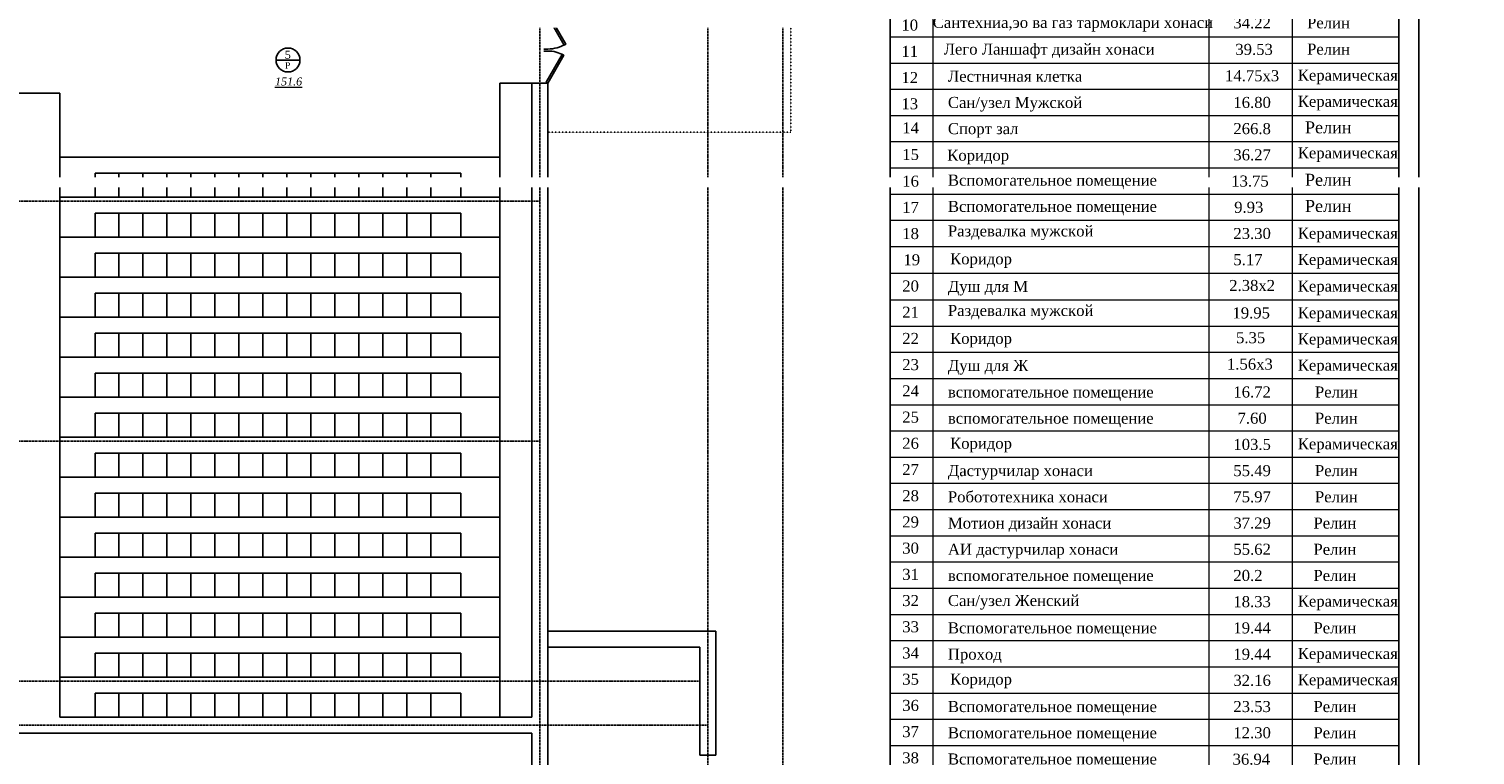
# Model space of a CAD drawing. Header units: inches. Extents: x 8001 to 766003, y -84601 to 563258.
# Tile 171 of 188: x 523827 to 559993, y 392813 to 410966. Entities that reach past the tile are written whole.
import ezdxf
from ezdxf import colors
from ezdxf.entities.mleader import LeaderData, LeaderLine
from ezdxf.math import Vec2, Vec3

# ---------------------------------------------------------------- set-up
doc = ezdxf.new("R2010")
doc.units = ezdxf.units.IN
doc.header["$MEASUREMENT"] = 0
doc.linetypes.add('Dashed', pattern=[19.05, 12.7, -6.35])
doc.linetypes.add('STROT', pattern=[1.7, 0.5, -1.2])
doc.layers.add('-N1-B1-', color=5, linetype='Continuous', lineweight=50)
doc.layers.add('РАЗРЕЗ', color=7, linetype='Continuous')
doc.styles.add('676767', font='times.ttf')
doc.styles.add('ISOCPEUR_1.00', font='isocpeui.ttf')
doc.styles.add('TIEMS', font='times.ttf')

# ---------------------------------------------------------------- blocks, each defined once
blk = doc.blocks.new('*U276')
at = {"color": 5}
for p, q in [((-36, 0), (-36, 4)), ((0, 0), (0, 4))]:
    blk.add_line(p, q, dxfattribs=at)
blk.add_lwpolyline([(0, 0), (-31.2, -18), (-32.1, -16.5), (-0.9, 1.5)], close=True, dxfattribs=at)
blk.add_arc((0, 0), 36, 180, 210, dxfattribs=at)
blk = doc.blocks.new('*U295')
at = {"color": 5}
for p, q in [((-32, 0), (-32, 4)), ((0, 0), (0, 4))]:
    blk.add_line(p, q, dxfattribs=at)
blk.add_lwpolyline([(0, 0), (-27.7, -16), (-28.6, -14.5), (-0.9, 1.5)], close=True, dxfattribs=at)
blk.add_arc((0, 0), 32, 180, 210, dxfattribs=at)
blk = doc.blocks.new('sjjg')
at = {"color": 1, "linetype": 'Dashed', "ltscale": 2}
for p, q in [((244447.8, 228095.7), (244447.8, 174874.9)), ((248647.8, 228095.7), (248647.8, 174874.9)), ((250527.8, 228095.7), (250527.8, 174874.9)), ((244447.8, 208025.7), (170054.2, 208025.7)), ((244447.8, 202025.7), (170054.2, 202025.7)), ((248447.8, 196025.7), (170310.5, 196025.7)), ((248647.8, 194925.7), (170054.2, 194925.7))]:
    blk.add_line(p, q, dxfattribs=at)
at = {"linetype": 'STROT'}
for p, q in [((250727.8, 213145.7, 10), (250727.8, 209745.7, 10)), ((250727.8, 209745.7, 10), (244647.8, 209745.7, 10))]:
    blk.add_line(p, q, dxfattribs=at)
for p, q in [((243447.8, 210975.7), (243447.8, 195125.7)), ((244247.8, 210975.7), (243447.8, 210975.7)), ((244247.8, 210975.7), (244247.8, 195125.7)), ((244247.8, 210975.7), (244647.8, 210975.7)), ((244647.8, 210975.7, 9.8), (244647.8, 194925.7)), ((232447.8, 210725.7), (230947.8, 210725.7)), ((232447.8, 210725.7), (232447.8, 195125.7)), ((233325.4, 208725.7), (233325.4, 208125.7)), ((242475.4, 208725.7), (233325.4, 208725.7)), ((233925.4, 208725.7), (233925.4, 208125.7)), ((234525.4, 208725.7), (234525.4, 208125.7)), ((235125.4, 208725.7), (235125.4, 208125.7)), ((235725.4, 208725.7), (235725.4, 208125.7)), ((236325.4, 208725.7), (236325.4, 208125.7)), ((236925.4, 208725.7), (236925.4, 208125.7)), ((237525.4, 208725.7), (237525.4, 208125.7)), ((238125.4, 208725.7), (238125.4, 208125.7)), ((238725.4, 208725.7), (238725.4, 208125.7)), ((239325.4, 208725.7), (239325.4, 208125.7)), ((239925.4, 208725.7), (239925.4, 208125.7)), ((240525.4, 208725.7), (240525.4, 208125.7)), ((241125.4, 208725.7), (241125.4, 208125.7)), ((241725.4, 208725.7), (241725.4, 208125.7)), ((242475.4, 208725.7), (242475.4, 208125.7)), ((242475.4, 208125.7), (233325.4, 208125.7)), ((233325.4, 207725.7), (233325.4, 207125.7)), ((242475.4, 207725.7), (233325.4, 207725.7)), ((233925.4, 207725.7), (233925.4, 207125.7)), ((234525.4, 207725.7), (234525.4, 207125.7)), ((235125.4, 207725.7), (235125.4, 207125.7)), ((235725.4, 207725.7), (235725.4, 207125.7)), ((236325.4, 207725.7), (236325.4, 207125.7)), ((236925.4, 207725.7), (236925.4, 207125.7)), ((237525.4, 207725.7), (237525.4, 207125.7)), ((238125.4, 207725.7), (238125.4, 207125.7)), ((238725.4, 207725.7), (238725.4, 207125.7)), ((239325.4, 207725.7), (239325.4, 207125.7)), ((239925.4, 207725.7), (239925.4, 207125.7)), ((240525.4, 207725.7), (240525.4, 207125.7)), ((241125.4, 207725.7), (241125.4, 207125.7)), ((241725.4, 207725.7), (241725.4, 207125.7)), ((242475.4, 207725.7), (242475.4, 207125.7)), ((242475.4, 207125.7), (233325.4, 207125.7)), ((233325.4, 206725.7), (233325.4, 206125.7)), ((242475.4, 206725.7), (233325.4, 206725.7)), ((233925.4, 206725.7), (233925.4, 206125.7)), ((234525.4, 206725.7), (234525.4, 206125.7)), ((235125.4, 206725.7), (235125.4, 206125.7)), ((235725.4, 206725.7), (235725.4, 206125.7)), ((236325.4, 206725.7), (236325.4, 206125.7)), ((236925.4, 206725.7), (236925.4, 206125.7)), ((237525.4, 206725.7), (237525.4, 206125.7)), ((238125.4, 206725.7), (238125.4, 206125.7)), ((238725.4, 206725.7), (238725.4, 206125.7)), ((239325.4, 206725.7), (239325.4, 206125.7)), ((239925.4, 206725.7), (239925.4, 206125.7)), ((240525.4, 206725.7), (240525.4, 206125.7)), ((241125.4, 206725.7), (241125.4, 206125.7)), ((241725.4, 206725.7), (241725.4, 206125.7)), ((242475.4, 206725.7), (242475.4, 206125.7)), ((242475.4, 206125.7), (233325.4, 206125.7)), ((233325.4, 205725.7), (233325.4, 205125.7)), ((242475.4, 205725.7), (233325.4, 205725.7)), ((233925.4, 205725.7), (233925.4, 205125.7)), ((234525.4, 205725.7), (234525.4, 205125.7)), ((235125.4, 205725.7), (235125.4, 205125.7)), ((235725.4, 205725.7), (235725.4, 205125.7)), ((236325.4, 205725.7), (236325.4, 205125.7)), ((236925.4, 205725.7), (236925.4, 205125.7)), ((237525.4, 205725.7), (237525.4, 205125.7)), ((238125.4, 205725.7), (238125.4, 205125.7)), ((238725.4, 205725.7), (238725.4, 205125.7)), ((239325.4, 205725.7), (239325.4, 205125.7)), ((239925.4, 205725.7), (239925.4, 205125.7)), ((240525.4, 205725.7), (240525.4, 205125.7)), ((241125.4, 205725.7), (241125.4, 205125.7)), ((241725.4, 205725.7), (241725.4, 205125.7)), ((242475.4, 205725.7), (242475.4, 205125.7)), ((242475.4, 205125.7), (233325.4, 205125.7)), ((233325.4, 204725.7), (233325.4, 204125.7)), ((242475.4, 204725.7), (233325.4, 204725.7)), ((233925.4, 204725.7), (233925.4, 204125.7)), ((234525.4, 204725.7), (234525.4, 204125.7)), ((235125.4, 204725.7), (235125.4, 204125.7)), ((235725.4, 204725.7), (235725.4, 204125.7)), ((236325.4, 204725.7), (236325.4, 204125.7)), ((236925.4, 204725.7), (236925.4, 204125.7)), ((237525.4, 204725.7), (237525.4, 204125.7)), ((238125.4, 204725.7), (238125.4, 204125.7)), ((238725.4, 204725.7), (238725.4, 204125.7)), ((239325.4, 204725.7), (239325.4, 204125.7)), ((239925.4, 204725.7), (239925.4, 204125.7)), ((240525.4, 204725.7), (240525.4, 204125.7)), ((241125.4, 204725.7), (241125.4, 204125.7)), ((241725.4, 204725.7), (241725.4, 204125.7)), ((242475.4, 204725.7), (242475.4, 204125.7)), ((242475.4, 204125.7), (233325.4, 204125.7)), ((233325.4, 203725.7), (233325.4, 203125.7)), ((242475.4, 203725.7), (233325.4, 203725.7)), ((233925.4, 203725.7), (233925.4, 203125.7)), ((234525.4, 203725.7), (234525.4, 203125.7)), ((235125.4, 203725.7), (235125.4, 203125.7)), ((235725.4, 203725.7), (235725.4, 203125.7)), ((236325.4, 203725.7), (236325.4, 203125.7)), ((236925.4, 203725.7), (236925.4, 203125.7)), ((237525.4, 203725.7), (237525.4, 203125.7)), ((238125.4, 203725.7), (238125.4, 203125.7)), ((238725.4, 203725.7), (238725.4, 203125.7)), ((239325.4, 203725.7), (239325.4, 203125.7)), ((239925.4, 203725.7), (239925.4, 203125.7)), ((240525.4, 203725.7), (240525.4, 203125.7)), ((241125.4, 203725.7), (241125.4, 203125.7)), ((241725.4, 203725.7), (241725.4, 203125.7)), ((242475.4, 203725.7), (242475.4, 203125.7)), ((242475.4, 203125.7), (233325.4, 203125.7)), ((233325.4, 202725.7), (233325.4, 202125.7)), ((242475.4, 202725.7), (233325.4, 202725.7)), ((233925.4, 202725.7), (233925.4, 202125.7)), ((234525.4, 202725.7), (234525.4, 202125.7)), ((235125.4, 202725.7), (235125.4, 202125.7)), ((235725.4, 202725.7), (235725.4, 202125.7)), ((236325.4, 202725.7), (236325.4, 202125.7)), ((236925.4, 202725.7), (236925.4, 202125.7)), ((237525.4, 202725.7), (237525.4, 202125.7)), ((238125.4, 202725.7), (238125.4, 202125.7)), ((238725.4, 202725.7), (238725.4, 202125.7)), ((239325.4, 202725.7), (239325.4, 202125.7)), ((239925.4, 202725.7), (239925.4, 202125.7)), ((240525.4, 202725.7), (240525.4, 202125.7)), ((241125.4, 202725.7), (241125.4, 202125.7)), ((241725.4, 202725.7), (241725.4, 202125.7)), ((242475.4, 202725.7), (242475.4, 202125.7)), ((242475.4, 202125.7), (233325.4, 202125.7)), ((233325.4, 201725.7), (233325.4, 201125.7)), ((242475.4, 201725.7), (233325.4, 201725.7)), ((233925.4, 201725.7), (233925.4, 201125.7)), ((234525.4, 201725.7), (234525.4, 201125.7)), ((235125.4, 201725.7), (235125.4, 201125.7)), ((235725.4, 201725.7), (235725.4, 201125.7)), ((236325.4, 201725.7), (236325.4, 201125.7)), ((236925.4, 201725.7), (236925.4, 201125.7)), ((237525.4, 201725.7), (237525.4, 201125.7)), ((238125.4, 201725.7), (238125.4, 201125.7)), ((238725.4, 201725.7), (238725.4, 201125.7)), ((239325.4, 201725.7), (239325.4, 201125.7)), ((239925.4, 201725.7), (239925.4, 201125.7)), ((240525.4, 201725.7), (240525.4, 201125.7)), ((241125.4, 201725.7), (241125.4, 201125.7)), ((241725.4, 201725.7), (241725.4, 201125.7)), ((242475.4, 201725.7), (242475.4, 201125.7)), ((242475.4, 201125.7), (233325.4, 201125.7)), ((233325.4, 200725.7), (233325.4, 200125.7)), ((242475.4, 200725.7), (233325.4, 200725.7)), ((233925.4, 200725.7), (233925.4, 200125.7)), ((234525.4, 200725.7), (234525.4, 200125.7)), ((235125.4, 200725.7), (235125.4, 200125.7)), ((235725.4, 200725.7), (235725.4, 200125.7)), ((236325.4, 200725.7), (236325.4, 200125.7)), ((236925.4, 200725.7), (236925.4, 200125.7)), ((237525.4, 200725.7), (237525.4, 200125.7)), ((238125.4, 200725.7), (238125.4, 200125.7)), ((238725.4, 200725.7), (238725.4, 200125.7)), ((239325.4, 200725.7), (239325.4, 200125.7)), ((239925.4, 200725.7), (239925.4, 200125.7)), ((240525.4, 200725.7), (240525.4, 200125.7)), ((241125.4, 200725.7), (241125.4, 200125.7)), ((241725.4, 200725.7), (241725.4, 200125.7)), ((242475.4, 200725.7), (242475.4, 200125.7)), ((242475.4, 200125.7), (233325.4, 200125.7)), ((233325.4, 199725.7), (233325.4, 199125.7)), ((242475.4, 199725.7), (233325.4, 199725.7)), ((233925.4, 199725.7), (233925.4, 199125.7)), ((234525.4, 199725.7), (234525.4, 199125.7)), ((235125.4, 199725.7), (235125.4, 199125.7)), ((235725.4, 199725.7), (235725.4, 199125.7)), ((236325.4, 199725.7), (236325.4, 199125.7)), ((236925.4, 199725.7), (236925.4, 199125.7)), ((237525.4, 199725.7), (237525.4, 199125.7)), ((238125.4, 199725.7), (238125.4, 199125.7)), ((238725.4, 199725.7), (238725.4, 199125.7)), ((239325.4, 199725.7), (239325.4, 199125.7)), ((239925.4, 199725.7), (239925.4, 199125.7)), ((240525.4, 199725.7), (240525.4, 199125.7)), ((241125.4, 199725.7), (241125.4, 199125.7)), ((241725.4, 199725.7), (241725.4, 199125.7)), ((242475.4, 199725.7), (242475.4, 199125.7)), ((242475.4, 199125.7), (233325.4, 199125.7)), ((233325.4, 198725.7), (233325.4, 198125.7)), ((242475.4, 198725.7), (233325.4, 198725.7)), ((233925.4, 198725.7), (233925.4, 198125.7)), ((234525.4, 198725.7), (234525.4, 198125.7)), ((235125.4, 198725.7), (235125.4, 198125.7)), ((235725.4, 198725.7), (235725.4, 198125.7)), ((236325.4, 198725.7), (236325.4, 198125.7)), ((236925.4, 198725.7), (236925.4, 198125.7)), ((237525.4, 198725.7), (237525.4, 198125.7)), ((238125.4, 198725.7), (238125.4, 198125.7)), ((238725.4, 198725.7), (238725.4, 198125.7)), ((239325.4, 198725.7), (239325.4, 198125.7)), ((239925.4, 198725.7), (239925.4, 198125.7)), ((240525.4, 198725.7), (240525.4, 198125.7)), ((241125.4, 198725.7), (241125.4, 198125.7)), ((241725.4, 198725.7), (241725.4, 198125.7)), ((242475.4, 198725.7), (242475.4, 198125.7)), ((242475.4, 198125.7), (233325.4, 198125.7)), ((233325.4, 197725.7), (233325.4, 197125.7)), ((242475.4, 197725.7), (233325.4, 197725.7)), ((233925.4, 197725.7), (233925.4, 197125.7)), ((234525.4, 197725.7), (234525.4, 197125.7)), ((235125.4, 197725.7), (235125.4, 197125.7)), ((235725.4, 197725.7), (235725.4, 197125.7)), ((236325.4, 197725.7), (236325.4, 197125.7)), ((236925.4, 197725.7), (236925.4, 197125.7)), ((237525.4, 197725.7), (237525.4, 197125.7)), ((238125.4, 197725.7), (238125.4, 197125.7)), ((238725.4, 197725.7), (238725.4, 197125.7)), ((239325.4, 197725.7), (239325.4, 197125.7)), ((239925.4, 197725.7), (239925.4, 197125.7)), ((240525.4, 197725.7), (240525.4, 197125.7)), ((241125.4, 197725.7), (241125.4, 197125.7)), ((241725.4, 197725.7), (241725.4, 197125.7)), ((242475.4, 197725.7), (242475.4, 197125.7)), ((242475.4, 197125.7), (233325.4, 197125.7)), ((245647.8, 197275.7), (244647.8, 197275.7)), ((248847.8, 197275.7), (245647.8, 197275.7)), ((248847.8, 197275.7), (248847.8, 194175.7)), ((248447.8, 196875.7), (244647.8, 196875.7)), ((248447.8, 196875.7), (248447.8, 194175.7)), ((233325.4, 196725.7), (233325.4, 196125.7)), ((242475.4, 196725.7), (233325.4, 196725.7)), ((233925.4, 196725.7), (233925.4, 196125.7)), ((234525.4, 196725.7), (234525.4, 196125.7)), ((235125.4, 196725.7), (235125.4, 196125.7)), ((235725.4, 196725.7), (235725.4, 196125.7)), ((236325.4, 196725.7), (236325.4, 196125.7)), ((236925.4, 196725.7), (236925.4, 196125.7)), ((237525.4, 196725.7), (237525.4, 196125.7)), ((238125.4, 196725.7), (238125.4, 196125.7)), ((238725.4, 196725.7), (238725.4, 196125.7)), ((239325.4, 196725.7), (239325.4, 196125.7)), ((239925.4, 196725.7), (239925.4, 196125.7)), ((240525.4, 196725.7), (240525.4, 196125.7)), ((241125.4, 196725.7), (241125.4, 196125.7)), ((241725.4, 196725.7), (241725.4, 196125.7)), ((242475.4, 196725.7), (242475.4, 196125.7)), ((242475.4, 196125.7), (233325.4, 196125.7)), ((233325.4, 195725.7), (233325.4, 195125.7)), ((242475.4, 195725.7), (233325.4, 195725.7)), ((233925.4, 195725.7), (233925.4, 195125.7)), ((234525.4, 195725.7), (234525.4, 195125.7)), ((235125.4, 195725.7), (235125.4, 195125.7)), ((235725.4, 195725.7), (235725.4, 195125.7)), ((236325.4, 195725.7), (236325.4, 195125.7)), ((236925.4, 195725.7), (236925.4, 195125.7)), ((237525.4, 195725.7), (237525.4, 195125.7)), ((238125.4, 195725.7), (238125.4, 195125.7)), ((238725.4, 195725.7), (238725.4, 195125.7)), ((239325.4, 195725.7), (239325.4, 195125.7)), ((239925.4, 195725.7), (239925.4, 195125.7)), ((240525.4, 195725.7), (240525.4, 195125.7)), ((241125.4, 195725.7), (241125.4, 195125.7)), ((241725.4, 195725.7), (241725.4, 195125.7)), ((242475.4, 195725.7), (242475.4, 195125.7)), ((232447.8, 195125.7), (244247.8, 195125.7)), ((242475.4, 195125.7), (233325.4, 195125.7)), ((244247.8, 194725.7), (230947.8, 194725.7)), ((244647.8, 194925.7), (244647.8, 182975.7)), ((248447.8, 194175.7), (248847.8, 194175.7))]:
    blk.add_line(p, q)
for points in [[(232447.8, 209125.7), (243447.8, 209125.7)], [(232447.8, 208125.7), (243447.8, 208125.7)], [(232447.8, 207125.7), (243447.8, 207125.7)], [(232447.8, 206125.7), (243447.8, 206125.7)], [(232447.8, 205125.7), (243447.8, 205125.7)], [(232447.8, 204125.7), (243447.8, 204125.7)], [(232447.8, 203125.7), (243447.8, 203125.7)], [(232447.8, 202125.7), (243447.8, 202125.7)], [(232447.8, 201125.7), (243447.8, 201125.7)], [(232447.8, 200125.7), (243447.8, 200125.7)], [(232447.8, 199125.7), (243447.8, 199125.7)], [(232447.8, 198125.7), (243447.8, 198125.7)], [(232447.8, 197125.7), (243447.8, 197125.7)], [(232447.8, 196125.7), (243447.8, 196125.7)], [(244247.8, 194725.7), (244247.8, 182975.7)]]:
    blk.add_lwpolyline(points)
at = {"layer": 'РАЗРЕЗ', "linetype": 'ByBlock', "lineweight": 25, "ltscale": 2}
blk.add_lwpolyline([(237853.1, 211551.3), (238451, 211551.3)], dxfattribs=at)
blk.add_circle((238152.1, 211551.3), 299, dxfattribs=at)
at = {"color": 5, "yscale": 25, "zscale": 25}
for name, p, xscale, rotation in [('*U276', (244647.8, 212725.7), 25, 90.00000000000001), ('*U295', (244647.8, 210975.7), -25, 90)]:
    blk.add_blockref(name, p, dxfattribs=dict(at, xscale=xscale, rotation=rotation))
at = {"lineweight": 0, "ltscale": 100, "attachment_point": 5, "style": 'TIEMS'}
for s, insert, char_height, width in [('\\A1;5', (238145.8, 211679.9), 200, 250.18), ('\\A1;Р', (238143.1, 211416), 160, 925.177)]:
    blk.add_mtext(s, dxfattribs=dict(at, insert=insert, char_height=char_height, width=width))
at = {"lineweight": 0, "ltscale": 100, "insert": (238166.4, 211012.6), "char_height": 200, "attachment_point": 5, "style": 'TIEMS'}
blk.add_mtext('\\A1;{\\fTimes New Roman|b0|i1|c204|p18;\\L151.6}', dxfattribs=at)
blk = doc.blocks.new('_None')
blk = doc.blocks.new('rwww')
at = {"lineweight": 13}
for p, q in [((-1480986, -1829492), (-1480986, -1809463)), ((-1480986, -1809463), (-1474343, -1809463)), ((-1480091, -1832768), (-1480091, -1809463)), ((-1474343, -1809463), (-1474343, -1832768)), ((-1474343, -1809463), (-1470386, -1809463)), ((-1472609, -1809463), (-1472609, -1832768)), ((-1470386, -1809463), (-1470386, -1826761)), ((-1480986, -1810328), (-1474343, -1810328)), ((-1474343, -1810328), (-1470386, -1810328)), ((-1480986, -1810826), (-1474343, -1810826)), ((-1474343, -1810826), (-1470386, -1810826)), ((-1480986, -1811382), (-1474343, -1811382)), ((-1480986, -1811382), (-1474343, -1811382)), ((-1474343, -1811382), (-1470386, -1811382)), ((-1474343, -1811382), (-1470386, -1811382)), ((-1474343, -1811382), (-1470386, -1811382)), ((-1480986, -1811937), (-1474343, -1811937)), ((-1474343, -1811937), (-1470386, -1811937)), ((-1480986, -1812493), (-1474343, -1812493)), ((-1474343, -1812493), (-1470386, -1812493)), ((-1480986, -1813039), (-1474343, -1813039)), ((-1474343, -1813039), (-1470386, -1813039)), ((-1480986, -1813585), (-1474343, -1813585)), ((-1474343, -1813585), (-1470386, -1813585)), ((-1480986, -1814131), (-1470386, -1814131)), ((-1480986, -1814677), (-1470386, -1814677)), ((-1480986, -1815265), (-1470386, -1815265)), ((-1480986, -1815821), (-1474343, -1815821)), ((-1474343, -1815821), (-1470386, -1815821)), ((-1480986, -1816367), (-1474343, -1816367)), ((-1474343, -1816367), (-1470386, -1816367)), ((-1480986, -1816913), (-1474343, -1816913)), ((-1474343, -1816913), (-1470386, -1816913)), ((-1480986, -1817459), (-1470386, -1817459)), ((-1480986, -1818005), (-1474343, -1818005)), ((-1480986, -1818005), (-1474343, -1818005)), ((-1480986, -1818005), (-1474343, -1818005)), ((-1474343, -1818005), (-1470386, -1818005)), ((-1474343, -1818005), (-1470386, -1818005)), ((-1474343, -1818005), (-1470386, -1818005)), ((-1474343, -1818005), (-1470386, -1818005)), ((-1480986, -1818551), (-1474343, -1818551)), ((-1480986, -1818551), (-1474343, -1818551)), ((-1480986, -1818551), (-1474343, -1818551)), ((-1474343, -1818551), (-1470386, -1818551)), ((-1474343, -1818551), (-1470386, -1818551)), ((-1474343, -1818551), (-1470386, -1818551)), ((-1474343, -1818551), (-1470386, -1818551)), ((-1480986, -1819097), (-1474343, -1819097)), ((-1480986, -1819097), (-1474343, -1819097)), ((-1480986, -1819097), (-1474343, -1819097)), ((-1474343, -1819097), (-1470386, -1819097)), ((-1474343, -1819097), (-1470386, -1819097)), ((-1474343, -1819097), (-1470386, -1819097)), ((-1474343, -1819097), (-1470386, -1819097)), ((-1480986, -1819643), (-1474343, -1819643)), ((-1480986, -1819643), (-1474343, -1819643)), ((-1480986, -1819643), (-1474343, -1819643)), ((-1474343, -1819643), (-1470386, -1819643)), ((-1474343, -1819643), (-1470386, -1819643)), ((-1474343, -1819643), (-1470386, -1819643)), ((-1474343, -1819643), (-1470386, -1819643)), ((-1480986, -1820189), (-1474343, -1820189)), ((-1480986, -1820189), (-1474343, -1820189)), ((-1480986, -1820189), (-1474343, -1820189)), ((-1474343, -1820189), (-1470386, -1820189)), ((-1474343, -1820189), (-1470386, -1820189)), ((-1474343, -1820189), (-1470386, -1820189)), ((-1474343, -1820189), (-1470386, -1820189)), ((-1480986, -1820745), (-1474343, -1820745)), ((-1480986, -1820745), (-1474343, -1820745)), ((-1474343, -1820745), (-1470386, -1820745)), ((-1474343, -1820745), (-1470386, -1820745)), ((-1480986, -1821300), (-1474343, -1821300)), ((-1474343, -1821300), (-1470386, -1821300)), ((-1480986, -1821847), (-1474343, -1821847)), ((-1474343, -1821847), (-1470386, -1821847)), ((-1480986, -1822393), (-1474343, -1822393)), ((-1474343, -1822393), (-1470386, -1822393)), ((-1480986, -1822939), (-1470386, -1822939)), ((-1480986, -1823485), (-1470386, -1823485)), ((-1480986, -1824031), (-1470386, -1824031)), ((-1480986, -1824577), (-1470386, -1824577)), ((-1480986, -1825123), (-1470386, -1825123)), ((-1480986, -1825669), (-1470386, -1825669)), ((-1480986, -1826215), (-1470386, -1826215)), ((-1480986, -1826761), (-1470386, -1826761)), ((-1480986, -1826761), (-1470386, -1826761)), ((-1480986, -1826761), (-1470386, -1826761)), ((-1480986, -1827307), (-1470386, -1827307)), ((-1480986, -1827307), (-1470386, -1827307)), ((-1480986, -1827307), (-1470386, -1827307)), ((-1480986, -1827307), (-1470386, -1827307)), ((-1480986, -1827307), (-1470386, -1827307)), ((-1480986, -1827853), (-1470386, -1827853)), ((-1480986, -1827853), (-1470386, -1827853)), ((-1480986, -1827853), (-1470386, -1827853)), ((-1480986, -1827853), (-1470386, -1827853)), ((-1480986, -1827853), (-1470386, -1827853)), ((-1480986, -1827853), (-1470386, -1827853)), ((-1480986, -1827853), (-1470386, -1827853)), ((-1480986, -1828400), (-1470386, -1828400)), ((-1480986, -1828400), (-1470386, -1828400)), ((-1480986, -1828400), (-1470386, -1828400)), ((-1480986, -1828400), (-1470386, -1828400)), ((-1480986, -1828400), (-1470386, -1828400)), ((-1480986, -1828400), (-1470386, -1828400)), ((-1480986, -1828400), (-1470386, -1828400)), ((-1480986, -1828400), (-1470386, -1828400)), ((-1480986, -1828400), (-1470386, -1828400)), ((-1480986, -1828946), (-1470386, -1828946)), ((-1480986, -1828946), (-1470386, -1828946)), ((-1480986, -1828946), (-1470386, -1828946)), ((-1480986, -1828946), (-1470386, -1828946)), ((-1480986, -1828946), (-1470386, -1828946)), ((-1480986, -1828946), (-1470386, -1828946)), ((-1480986, -1828946), (-1470386, -1828946)), ((-1480986, -1828946), (-1470386, -1828946)), ((-1480986, -1828946), (-1470386, -1828946)), ((-1480986, -1828946), (-1470386, -1828946)), ((-1480986, -1828946), (-1470386, -1828946)), ((-1480986, -1829492), (-1470386, -1829492)), ((-1480986, -1829492), (-1470386, -1829492)), ((-1480986, -1829492), (-1470386, -1829492)), ((-1480986, -1829492), (-1470386, -1829492)), ((-1480986, -1829492), (-1470386, -1829492)), ((-1480986, -1829492), (-1470386, -1829492)), ((-1480986, -1829492), (-1470386, -1829492)), ((-1480986, -1829492), (-1470386, -1829492)), ((-1480986, -1829492), (-1470386, -1829492)), ((-1480986, -1830038), (-1470386, -1830038)), ((-1480986, -1830038), (-1470386, -1830038)), ((-1480986, -1830038), (-1470386, -1830038)), ((-1480986, -1830038), (-1470386, -1830038)), ((-1480986, -1830038), (-1470386, -1830038)), ((-1480986, -1830038), (-1470386, -1830038)), ((-1480986, -1830038), (-1470386, -1830038)), ((-1480986, -1830038), (-1470386, -1830038)), ((-1480986, -1830038), (-1470386, -1830038)), ((-1480986, -1830584), (-1470386, -1830584)), ((-1480986, -1830584), (-1470386, -1830584)), ((-1480986, -1830584), (-1470386, -1830584)), ((-1480986, -1830584), (-1470386, -1830584)), ((-1480986, -1830584), (-1470386, -1830584)), ((-1480986, -1830584), (-1470386, -1830584)), ((-1480986, -1830584), (-1470386, -1830584)), ((-1480986, -1830584), (-1470386, -1830584)), ((-1480986, -1830584), (-1470386, -1830584)), ((-1480986, -1830584), (-1470386, -1830584)), ((-1480986, -1830584), (-1470386, -1830584)), ((-1480986, -1831130), (-1470386, -1831130)), ((-1480986, -1831130), (-1470386, -1831130)), ((-1480986, -1831130), (-1470386, -1831130)), ((-1480986, -1831130), (-1470386, -1831130)), ((-1480986, -1831130), (-1470386, -1831130)), ((-1480986, -1831130), (-1470386, -1831130)), ((-1480986, -1831130), (-1470386, -1831130)), ((-1480986, -1831130), (-1470386, -1831130)), ((-1480986, -1831130), (-1470386, -1831130)), ((-1480986, -1831676), (-1470386, -1831676)), ((-1480986, -1831676), (-1470386, -1831676)), ((-1480986, -1831676), (-1470386, -1831676)), ((-1480986, -1831676), (-1470386, -1831676)), ((-1480986, -1831676), (-1470386, -1831676)), ((-1480986, -1831676), (-1470386, -1831676)), ((-1480986, -1831676), (-1470386, -1831676)), ((-1480986, -1831676), (-1470386, -1831676)), ((-1480986, -1831676), (-1470386, -1831676)), ((-1480986, -1832222), (-1470386, -1832222)), ((-1480986, -1832222), (-1470386, -1832222)), ((-1480986, -1832222), (-1470386, -1832222)), ((-1480986, -1832222), (-1470386, -1832222)), ((-1480986, -1832222), (-1470386, -1832222)), ((-1480986, -1832222), (-1470386, -1832222)), ((-1480986, -1832222), (-1470386, -1832222)), ((-1480986, -1832222), (-1470386, -1832222)), ((-1480986, -1832222), (-1470386, -1832222)), ((-1480986, -1832222), (-1470386, -1832222)), ((-1480986, -1832222), (-1470386, -1832222)), ((-1480986, -1832768), (-1470386, -1832768)), ((-1480986, -1832768), (-1470386, -1832768))]:
    blk.add_line(p, q, dxfattribs=at)
at = {"layer": 'РАЗРЕЗ', "linetype": 'ByBlock', "lineweight": 25, "ltscale": 2}
blk.add_lwpolyline([(-1480986, -1809463), (-1470386, -1809463), (-1470386, -1832768), (-1480986, -1832768)], close=True, dxfattribs=at)
at = {"style": '676767'}
for s, p in [('1', (-1480622, -1810698)), ('105.6', (-1473843, -1810698)), ('2', (-1480622, -1811254)), ('298.3', (-1473843, -1811254)), ('3', (-1480622, -1811809)), ('                                         33.2        ', (-1477257, -1811772)), ('4', (-1480622, -1812365)), ('                                        151.6        ', (-1477330, -1812313)), ('5', (-1480622, -1812911)), ('                                        51.35          ', (-1477307, -1812864)), ('6', (-1480622, -1813457)), ('                                        174.4         ', (-1477319, -1813449)), ('7', (-1480622, -1814003)), ('                                      33.04         ', (-1477120, -1814007)), ('8', (-1480622, -1814549)), ('                                        33.63          ', (-1477307, -1814553)), ('                                        33.04          ', (-1477307, -1815099)), ('9', (-1480598, -1815137)), ('10', (-1480751, -1815692)), ('                                        34.22         ', (-1477307, -1815645)), ('11', (-1480751, -1816239)), ('                                       39.53         ', (-1477179, -1816198)), ('12', (-1480751, -1816785)), ('                                        14.75x3          ', (-1477481, -1816747)), ('13', (-1480751, -1817331)), ('Cан/узел Мужской', (-1479782, -1817303)), ('                                        16.80          ', (-1477307, -1817303)), ('14', (-1480733, -1817832)), ('                                        266.8        ', (-1477307, -1817849)), ('15', (-1480733, -1818387)), ('                                        36.27         ', (-1477307, -1818395)), ('16', (-1480733, -1818943)), ('                                       13.75      ', (-1477265, -1818941)), ('17', (-1480733, -1819489)), ('                                         9.93        ', (-1477377, -1819487)), ('18', (-1480733, -1820035)), ('                                        23.30          ', (-1477307, -1820033)), ('19', (-1480709, -1820581)), ('                                        5.17         ', (-1477307, -1820579)), ('20', (-1480733, -1821127)), ('Душ для М ', (-1479782, -1821135)), ('                                       2.38x2          ', (-1477307, -1821116)), ('21', (-1480733, -1821673)), ('                                        19.95          ', (-1477326, -1821688)), ('22', (-1480733, -1822219)), ('                                        5.35          ', (-1477251, -1822204)), ('23', (-1480733, -1822765)), ('Душ для Ж', (-1479782, -1822783)), ('                                         1.56x3          ', (-1477527, -1822754)), ('24', (-1480733, -1823311)), ('                                        16.72          ', (-1477307, -1823335)), ('25', (-1480733, -1823858)), ('                                         7.60         ', (-1477307, -1823881)), ('26', (-1480733, -1824404)), ('                                        103.5         ', (-1477307, -1824427)), ('27', (-1480733, -1824950)), ('                                        55.49          ', (-1477307, -1824973)), ('28', (-1480733, -1825496)), ('                                        75.97          ', (-1477307, -1825519)), ('29', (-1480733, -1826042)), ('                                        37.29          ', (-1477307, -1826065)), ('30', (-1480733, -1826588)), ('                                        55.62          ', (-1477307, -1826611)), ('31', (-1480733, -1827134)), ('                                        20.2         ', (-1477307, -1827157)), ('32', (-1480733, -1827680)), ('Cан/узел Женский', (-1479782, -1827679)), ('                                        18.33         ', (-1477307, -1827703)), ('33', (-1480733, -1828226)), ('                                        19.44         ', (-1477307, -1828249)), ('34', (-1480733, -1828772)), ('                                        19.44         ', (-1477307, -1828796)), ('35', (-1480733, -1829318)), ('                                        32.16         ', (-1477307, -1829342)), ('36', (-1480733, -1829864)), ('                                        23.53         ', (-1477307, -1829888)), ('37', (-1480733, -1830411)), ('                                        12.30       ', (-1477307, -1830434)), ('38', (-1480733, -1830957)), ('                                        36.94        ', (-1477323, -1830985)), ('39', (-1480733, -1831503)), ('                                        9.0        ', (-1477191, -1831529)), ('40', (-1480733, -1832049)), ('                                        6.9         ', (-1477191, -1832075)), ('41', (-1480733, -1832595)), ('                                        29.54         ', (-1477266, -1832621))]:
    blk.add_text(s, height=230, dxfattribs=at).set_placement(p)
at = {"color": 0, "style": '676767'}
for s, p in [('Фойе', (-1479816, -1810698)), ('Зал', (-1479796, -1811250)), ('Лестничная клетка', (-1479782, -1811772)), ('Шахмат хонаси', (-1479782, -1812318)), ('  Коридор                                                       ', (-1479970, -1813436)), ('Архитектура ва Дизайн хонаси', (-1479896, -1813964)), ('3d моделинг хонаси', (-1479782, -1814553)), ('Мухан. тармоклари лойихалаш хонаси', (-1480011, -1815048)), ('Сантехниа,эо ва газ тармоклари хонаси', (-1480098, -1815636)), ('Лего Ланшафт дизайн хонаси', (-1479870, -1816192)), ('Лестничная клетка', (-1479782, -1816757)), ('Спорт зал', (-1479782, -1817849)), ('  Коридор                                                       ', (-1479970, -1818402)), ('Вспомогательное помещение', (-1479782, -1818922)), ('Вспомогательное помещение', (-1479782, -1819468)), ('Раздевалка мужской', (-1479782, -1819980)), ('  Коридор                                                       ', (-1479910, -1820561)), ('Раздевалка мужской', (-1479782, -1821637)), ('  Коридор                                                       ', (-1479910, -1822218)), ('вспомогательное помещение', (-1479782, -1823335)), ('вспомогательное помещение', (-1479782, -1823881)), ('  Коридор                                                       ', (-1479910, -1824403)), ('Дастурчилар хонаси', (-1479782, -1824973)), ('Робототехника хонаси', (-1479782, -1825519)), ('Мотион дизайн хонаси', (-1479782, -1826065)), ('АИ дастурчилар хонаси', (-1479782, -1826611)), ('вспомогательное помещение', (-1479782, -1827157)), ('Вспомогательное помещение', (-1479782, -1828249)), ('Проход', (-1479782, -1828796)), ('  Коридор                                                       ', (-1479910, -1829317)), ('Вспомогательное помещение', (-1479782, -1829888)), ('Вспомогательное помещение', (-1479782, -1830434)), ('Вспомогательное помещение', (-1479782, -1830980)), ('Вспомогательное помещение', (-1479782, -1831526)), ('Вспомогательное помещение', (-1479782, -1832072)), ('Вспомогательное помещение', (-1479782, -1832618))]:
    blk.add_text(s, height=230, dxfattribs=at).set_placement(p)
at = {"color": 5, "style": '676767'}
for p in [(-1472491, -1810705), (-1472491, -1811203), (-1472491, -1811758), (-1472491, -1813406), (-1472491, -1816734), (-1472491, -1817280), (-1472491, -1818353), (-1472491, -1820027), (-1472491, -1820573), (-1472491, -1821129), (-1472491, -1821684), (-1472491, -1822230), (-1472491, -1822776), (-1472491, -1824415), (-1472491, -1827691), (-1472491, -1828783), (-1472491, -1829329), (-1472491, -1832606)]:
    blk.add_text('Керамическая', height=230, dxfattribs=at).set_placement(p)
at = {"color": 1, "style": '676767'}
for s, height, p in [('Релин', 230, (-1472297, -1812369)), ('Aктовый зал', 230, (-1479747, -1812895)), ('Релин', 230, (-1472297, -1814007)), ('Релин', 230, (-1472297, -1814553)), ('Релин', 230, (-1472297, -1815099)), ('Релин', 230, (-1472297, -1815645)), ('Релин', 230, (-1472297, -1816192)), ('Релин', 250, (-1472341, -1817832)), ('Релин', 250, (-1472341, -1818924)), ('Релин', 250, (-1472341, -1819470)), ('Релин', 230, (-1472133, -1823335)), ('Релин', 230, (-1472133, -1823881)), ('Релин', 230, (-1472133, -1824973)), ('Релин', 230, (-1472133, -1825519)), ('Релин', 230, (-1472164, -1826065)), ('Релин', 230, (-1472164, -1826611)), ('Релин', 230, (-1472164, -1827157)), ('Релин', 230, (-1472164, -1828249)), ('Релин', 230, (-1472164, -1829888)), ('Релин', 230, (-1472164, -1830434)), ('Релин', 230, (-1472164, -1830980)), ('Релин', 230, (-1472164, -1831526)), ('Релин', 230, (-1472164, -1832072))]:
    blk.add_text(s, height=height, dxfattribs=at).set_placement(p)
at = {"lineweight": 13, "char_height": 300, "attachment_point": 1, "style": '676767'}
for s, insert, width in [('{\\LЭкспликация  помещений 1 этажа  (после капремонта) }', (-1480523, -1808626), 22.73), ('\\pxsm1;{\\H0.76667x;Поз\\fTimes New Roman|b0|i0|c238|p18;.   \\fTimes New Roman|b0|i0|c204|p18;Наименование  помещений                    Площадь     Примечание} \\P                                                                             {\\H0.76667x;м\\fTimes New Roman|b0|i0|c238|p18;2}', (-1480737, -1809484), 10295.4)]:
    blk.add_mtext(s, dxfattribs=dict(at, insert=insert, width=width))

msp = doc.modelspace()

# ---------------------------------------------------------------- block references
msp.add_blockref('sjjg', (292154.516, 198637.601))

# ---------------------------------------------------------------- next in the draw order: leaders
at = {"layer": '-N1-B1-', "color": 0}
ml = msp.add_multileader_mtext('Standard', dxfattribs=at)
ml.set_content('{\\C0;Выпуск К1-4 \\P∅110 L=5000}', color=(0, 0, 0), style='ISOCPEUR_1.00')
ml.set_leader_properties(color=256, linetype='ByLayer', lineweight=15)
ml.set_arrow_properties(name='NONE')
ml.build(insert=Vec2(0, 0))
ml.multileader.update_dxf_attribs({"text_left_attachment_type": 6, "text_right_attachment_type": 6, "dogleg_length": 0.125, "arrow_head_size": 160000, "scale": 200})
ctx = ml.context
ctx.base_point, ctx.scale, ctx.char_height, ctx.arrow_head_size, ctx.landing_gap_size, ctx.plane_origin = Vec3(467167.812, 411364.577), 200, 250, 160000, 0, Vec3(479100.486, 414740.301)
ctx.left_attachment, ctx.right_attachment, ctx.text_align_type = 6, 6, 1
notes = []
notes.append((ctx, [(1, (1, 1, 0), (467142.786, 411364.577), (1, 0), 25.026, [(2, [(467357.688, 409215.81)], 0, [])])]))
ctx.mtext.insert, ctx.mtext.rotation, ctx.mtext.width, ctx.mtext.alignment, ctx.mtext.flow_direction = Vec3(468163.835, 411664.577), 6.283185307, 2397.18407, 2, 5
ctx.mtext.has_bg_fill, ctx.mtext.bg_color, ctx.mtext.bg_scale_factor, ctx.mtext.bg_transparency, ctx.mtext.use_window_bg_color = 1, -1073741824, 1, 0, 1
for ctx, leaders in notes:
    for number, flags, end, landing, length, lines in leaders:
        leader = LeaderData()
        leader.index, (leader.has_last_leader_line, leader.has_dogleg_vector, leader.attachment_direction) = number, flags
        leader.last_leader_point, leader.dogleg_vector, leader.dogleg_length = Vec3(end), Vec3(landing), length
        for number, points, colour, breaks in lines:
            line = LeaderLine()
            line.index, line.vertices, line.color, line.breaks = number, Vec3.list(points), colors.encode_raw_color(colour), breaks
            leader.lines.append(line)
        ctx.leaders.append(leader)

# ---------------------------------------------------------------- next in the draw order: linework, layer by layer
for points in [[(458584.157, 432588.364), (558584.157, 432588.364), (558584.157, 363188.364), (458584.157, 363188.364)], [(460584.157, 432088.364), (558084.157, 432088.364), (558084.157, 363688.364), (460584.157, 363688.364)]]:
    msp.add_lwpolyline(points, close=True)

# ---------------------------------------------------------------- next in the draw order: block references
at = {"layer": 'РАЗРЕЗ', "linetype": 'ByBlock', "lineweight": 25, "xscale": 1.2, "yscale": 1.2, "zscale": 1.2}
msp.add_blockref('rwww', (2322547.799, 2589753.879), dxfattribs=at)

# ---------------------------------------------------------------- next in the draw order: leaders
at = {"layer": '-N1-B1-', "color": 0}
ml = msp.add_multileader_mtext('Standard', dxfattribs=at)
ml.set_content('{\\C0;Латок}', color=(0, 0, 0), style='ISOCPEUR_1.00')
ml.set_leader_properties(color=256, linetype='ByLayer', lineweight=15)
ml.set_arrow_properties(name='NONE')
ml.build(insert=Vec2(0, 0))
ml.multileader.update_dxf_attribs({"text_left_attachment_type": 6, "text_right_attachment_type": 6, "dogleg_length": 0.125, "arrow_head_size": 160000, "scale": 200})
ctx = ml.context
ctx.base_point, ctx.scale, ctx.char_height, ctx.arrow_head_size, ctx.landing_gap_size, ctx.plane_origin = Vec3(467038.636, 406955.22), 200, 250, 160000, 0, Vec3(480784.864, 413924.633)
ctx.left_attachment, ctx.right_attachment, ctx.text_align_type = 6, 6, 1
notes = []
notes.append((ctx, [(0, (1, 1, 0), (468060.631, 406955.22), (-1, 0), 25.026, [(2, [(469297.993, 409091.711)], 0, [])])]))
ctx.mtext.insert, ctx.mtext.rotation, ctx.mtext.width, ctx.mtext.alignment, ctx.mtext.flow_direction = Vec3(467537.121, 407255.22), 6.283185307, 2397.18407, 2, 5
ctx.mtext.has_bg_fill, ctx.mtext.bg_color, ctx.mtext.bg_scale_factor, ctx.mtext.bg_transparency, ctx.mtext.use_window_bg_color = 1, -1073741824, 1, 0, 1
for ctx, leaders in notes:
    for number, flags, end, landing, length, lines in leaders:
        leader = LeaderData()
        leader.index, (leader.has_last_leader_line, leader.has_dogleg_vector, leader.attachment_direction) = number, flags
        leader.last_leader_point, leader.dogleg_vector, leader.dogleg_length = Vec3(end), Vec3(landing), length
        for number, points, colour, breaks in lines:
            line = LeaderLine()
            line.index, line.vertices, line.color, line.breaks = number, Vec3.list(points), colors.encode_raw_color(colour), breaks
            leader.lines.append(line)
        ctx.leaders.append(leader)

doc.saveas('drawing.dxf')
